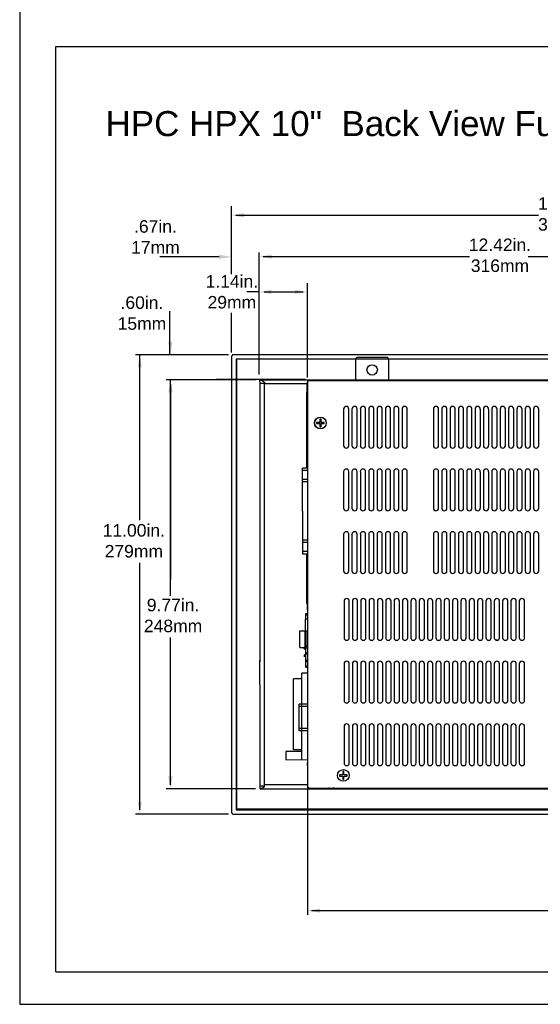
# Model space of a CAD drawing. Extents: x 126 to 180.2, y -64.4 to 9.5.
# Tile 1 of 26: x 126 to 138.4, y -64.4 to -40.8. Entities that reach past the tile are written whole.
import ezdxf

# ---------------------------------------------------------------- set-up
doc = ezdxf.new("R2010")
doc.units = 0
doc.header["$LTSCALE"] = 1.87
doc.header["$MEASUREMENT"] = 0
doc.layers.get('0').update_dxf_attribs({"linetype": 'CONTINUOUS'})
for name, color, linetype in [('dim', 5, 'CONTINUOUS'), ('prod', 6, 'CONTINUOUS'), ('UNIT', 7, 'CONTINUOUS')]:
    doc.layers.add(name, color=color, linetype=linetype)
doc.styles.add('Arial', font='ARIAL.TTF', dxfattribs={"height": 0.3})

msp = doc.modelspace()

# ---------------------------------------------------------------- linework, layer by layer
at = {"linetype": 'Continuous'}
for p, q in [((126.819, -63.579), (126.819, -41.419)), ((126.819, -41.419), (152.487, -41.419)), ((130.959, -48.801), (129.464, -48.801)), ((126.819, -63.579), (152.487, -63.579))]:
    msp.add_line(p, q, dxfattribs=at)
at = {"color": 7, "linetype": 'Continuous'}
for p, q in [((131.042, -59.771), (131.042, -48.831)), ((144.792, -48.801), (131.072, -48.801)), ((131.142, -48.901), (131.142, -59.701)), ((131.142, -48.901), (144.722, -48.901)), ((131.162, -59.681), (131.162, -48.901)), ((131.712, -49.451), (131.712, -56.159)), ((131.715, -49.404), (144.149, -49.404)), ((131.715, -49.479), (131.83, -49.479)), ((131.82, -56.159), (131.82, -49.479)), ((131.83, -49.489), (131.83, -49.465)), ((131.83, -49.489), (132.85, -49.489)), ((132.838, -51.514), (132.838, -49.707)), ((132.85, -49.707), (132.838, -49.707)), ((132.736, -51.534), (132.736, -51.514)), ((132.85, -51.514), (132.736, -51.514)), ((132.736, -51.787), (132.736, -51.534)), ((132.85, -51.574), (132.736, -51.574)), ((132.736, -51.807), (132.736, -51.787)), ((132.85, -51.787), (132.736, -51.787)), ((132.736, -51.808), (132.736, -51.807)), ((132.737, -53.278), (132.736, -51.808)), ((132.85, -51.847), (132.736, -51.847)), ((132.85, -53.238), (132.737, -53.238)), ((132.737, -53.298), (132.737, -53.278)), ((132.85, -53.298), (132.737, -53.298)), ((132.741, -53.556), (132.741, -53.298)), ((132.85, -53.515), (132.741, -53.515)), ((132.741, -53.575), (132.741, -53.556)), ((132.85, -53.575), (132.741, -53.575)), ((132.838, -54.757), (132.838, -53.575)), ((132.848, -54.746), (132.838, -54.746)), ((132.848, -54.757), (132.838, -54.757)), ((132.848, -54.912), (132.848, -54.712)), ((132.807, -55.376), (132.807, -55.136)), ((132.85, -55.136), (132.807, -55.136)), ((132.81, -55.136), (132.81, -54.996)), ((132.81, -54.996), (132.85, -54.996)), ((132.81, -55.026), (132.85, -55.026)), ((132.807, -55.419), (132.807, -55.376)), ((132.668, -55.812), (132.668, -55.412)), ((132.668, -55.412), (132.807, -55.412)), ((132.799, -55.812), (132.799, -55.412)), ((132.85, -55.419), (132.807, -55.419)), ((132.818, -55.786), (132.818, -55.419)), ((132.668, -55.812), (132.81, -55.812)), ((132.77, -55.846), (132.77, -55.812)), ((132.77, -55.816), (132.85, -55.816)), ((132.77, -55.846), (132.81, -55.846)), ((132.81, -56.286), (132.81, -55.786)), ((132.85, -55.786), (132.81, -55.786)), ((132.81, -55.933), (132.85, -55.933)), ((132.81, -55.963), (132.85, -55.963)), ((132.85, -56.123), (132.81, -56.123)), ((132.85, -56.153), (132.81, -56.153)), ((132.81, -56.256), (132.85, -56.256)), ((132.81, -56.286), (132.85, -56.286)), ((132.718, -56.561), (132.515, -56.562)), ((132.515, -58.262), (132.515, -56.562)), ((132.718, -58.497), (132.718, -56.426)), ((132.85, -56.426), (132.718, -56.426)), ((131.712, -56.699), (131.712, -59.131)), ((131.82, -59.145), (131.82, -56.699)), ((132.718, -58.304), (132.334, -58.305)), ((132.334, -58.305), (132.334, -58.498)), ((132.718, -58.261), (132.515, -58.262)), ((131.715, -58.633), (131.712, -58.633)), ((132.334, -58.498), (132.85, -58.497)), ((132.848, -58.636), (132.848, -58.576)), ((131.715, -59.123), (131.82, -59.123)), ((132.85, -59.103), (131.82, -59.103)), ((132.918, -59.177), (132.918, -59.186)), ((133.302, -59.177), (133.302, -59.186)), ((131.072, -59.801), (144.792, -59.801)), ((131.142, -59.701), (144.722, -59.701)), ((144.722, -59.681), (131.162, -59.681))]:
    msp.add_line(p, q, dxfattribs=at)
at = {"color": 3, "linetype": 'Continuous'}
msp.add_line((133.389, -59.177), (133.364, -59.18), dxfattribs=at)
at = {"color": 7, "linetype": 'Continuous'}
for points in [[(131.072, -48.801), (131.066, -48.802), (131.06, -48.804), (131.055, -48.806), (131.051, -48.81), (131.047, -48.815), (131.044, -48.82), (131.042, -48.825), (131.042, -48.831)], [(131.715, -49.404), (131.753, -49.412), (131.791, -49.433), (131.83, -49.465)], [(131.82, -59.145), (131.785, -59.173), (131.75, -59.192), (131.715, -59.198)], [(131.042, -59.771), (131.042, -59.777), (131.044, -59.783), (131.047, -59.788), (131.051, -59.792), (131.055, -59.796), (131.06, -59.799), (131.066, -59.801), (131.072, -59.801)]]:
    msp.add_lwpolyline(points, dxfattribs=at)
at = {"layer": 'dim'}
for p, q in [((131.031, -46.874), (131.031, -45.245)), ((131.131, -45.464), (138.389, -45.464)), ((131.691, -49.273), (131.691, -46.352)), ((131.791, -46.452), (136.734, -46.452)), ((138.139, -46.452), (144.151, -46.452)), ((132.852, -49.349), (132.852, -47.092)), ((131.684, -47.297), (131.401, -47.297)), ((131.031, -48.748), (131.031, -47.797)), ((132.85, -59.167), (132.85, -62.211)), ((132.95, -62.111), (139.123, -62.111))]:
    msp.add_line(p, q, dxfattribs=at)
at = {"layer": 'dim', "linetype": 'Continuous'}
for p, q in [((130.732, -46.458), (129.313, -46.458)), ((131.815, -47.297), (132.75, -47.297)), ((129.556, -48.792), (129.556, -47.762)), ((130.959, -48.801), (128.734, -48.801)), ((128.834, -52.762), (128.834, -48.801)), ((131.602, -49.404), (129.468, -49.404)), ((129.568, -54.571), (129.568, -49.404)), ((129.568, -49.504), (129.568, -54.181)), ((132.807, -49.391), (130.673, -49.391)), ((128.834, -59.701), (128.834, -53.782)), ((129.568, -59.098), (129.568, -55.572)), ((131.602, -59.198), (129.468, -59.198)), ((130.959, -59.801), (128.734, -59.801))]:
    msp.add_line(p, q, dxfattribs=at)
at = {"layer": 'dim'}
for points in [[(131.331, -45.414), (131.331, -45.514), (131.031, -45.464)], [(131.991, -46.402), (131.991, -46.502), (131.691, -46.452)], [(133.15, -62.061), (133.15, -62.161), (132.85, -62.111)]]:
    msp.add_solid(points, dxfattribs=at)
at = {"layer": 'dim', "linetype": 'Continuous'}
for points in [[(130.732, -46.408), (130.732, -46.508), (131.032, -46.458)], [(131.984, -47.247), (131.984, -47.347), (131.684, -47.297)], [(132.55, -47.247), (132.55, -47.347), (132.85, -47.297)], [(129.514, -48.491), (129.614, -48.491), (129.564, -48.791)], [(128.784, -49.101), (128.884, -49.101), (128.834, -48.801)], [(129.518, -49.704), (129.618, -49.704), (129.568, -49.404)], [(129.518, -58.898), (129.618, -58.898), (129.568, -59.198)], [(128.784, -59.501), (128.884, -59.501), (128.834, -59.801)]]:
    msp.add_solid(points, dxfattribs=at)
at = {"layer": 'prod', "flags": 128}
msp.add_lwpolyline([(125.956, -64.355), (180.249, -64.355), (180.249, 9.533), (125.956, 9.533)], close=True, dxfattribs=at)
at = {"layer": 'UNIT', "linetype": 'Continuous'}
for p, q in [((134.001, -48.926), (134.001, -49.421)), ((134.741, -48.866), (134.061, -48.866)), ((134.801, -49.421), (134.801, -48.926)), ((132.843, -49.707), (132.843, -49.467)), ((132.843, -49.467), (132.85, -49.467)), ((132.85, -49.421), (132.85, -59.177)), ((132.85, -49.421), (144.136, -49.421)), ((132.85, -49.421), (132.85, -59.117)), ((132.85, -49.421), (147.076, -49.421)), ((132.838, -51.514), (132.838, -49.707)), ((132.85, -49.707), (132.838, -49.707)), ((133.718, -50.102), (133.718, -50.977)), ((133.843, -50.977), (133.843, -50.102)), ((133.918, -50.102), (133.918, -50.977)), ((134.043, -50.977), (134.043, -50.102)), ((134.118, -50.102), (134.118, -50.977)), ((134.243, -50.977), (134.243, -50.102)), ((134.318, -50.102), (134.318, -50.977)), ((134.443, -50.977), (134.443, -50.102)), ((134.518, -50.102), (134.518, -50.977)), ((134.643, -50.977), (134.643, -50.102)), ((134.718, -50.102), (134.718, -50.977)), ((134.843, -50.977), (134.843, -50.102)), ((134.918, -50.102), (134.918, -50.977)), ((135.043, -50.977), (135.043, -50.102)), ((135.118, -50.102), (135.118, -50.977)), ((135.243, -50.977), (135.243, -50.102)), ((135.868, -50.102), (135.868, -50.977)), ((135.993, -50.977), (135.993, -50.102)), ((136.068, -50.102), (136.068, -50.977)), ((136.193, -50.977), (136.193, -50.102)), ((136.268, -50.102), (136.268, -50.977)), ((136.393, -50.977), (136.393, -50.102)), ((136.468, -50.102), (136.468, -50.977)), ((136.593, -50.977), (136.593, -50.102)), ((136.668, -50.102), (136.668, -50.977)), ((136.793, -50.977), (136.793, -50.102)), ((136.868, -50.102), (136.868, -50.977)), ((136.993, -50.977), (136.993, -50.102)), ((137.068, -50.102), (137.068, -50.977)), ((137.193, -50.977), (137.193, -50.102)), ((137.268, -50.102), (137.268, -50.977)), ((137.393, -50.977), (137.393, -50.102)), ((137.468, -50.102), (137.468, -50.977)), ((137.593, -50.977), (137.593, -50.102)), ((137.668, -50.102), (137.668, -50.977)), ((137.793, -50.977), (137.793, -50.102)), ((137.868, -50.102), (137.868, -50.977)), ((137.993, -50.977), (137.993, -50.102)), ((138.068, -50.102), (138.068, -50.977)), ((138.193, -50.977), (138.193, -50.102)), ((138.268, -50.102), (138.268, -50.977)), ((138.393, -50.977), (138.393, -50.102)), ((133.145, -50.422), (133.07, -50.422)), ((133.07, -50.422), (133.07, -50.452)), ((133.148, -50.422), (133.073, -50.422)), ((133.073, -50.422), (133.073, -50.452)), ((133.145, -50.347), (133.145, -50.422)), ((133.175, -50.347), (133.145, -50.347)), ((133.148, -50.347), (133.148, -50.422)), ((133.178, -50.347), (133.148, -50.347)), ((133.175, -50.422), (133.175, -50.347)), ((133.25, -50.422), (133.175, -50.422)), ((133.178, -50.422), (133.178, -50.347)), ((133.253, -50.422), (133.178, -50.422)), ((133.25, -50.452), (133.25, -50.422)), ((133.253, -50.452), (133.253, -50.422)), ((133.07, -50.452), (133.145, -50.452)), ((133.073, -50.452), (133.148, -50.452)), ((133.145, -50.452), (133.145, -50.527)), ((133.145, -50.527), (133.175, -50.527)), ((133.148, -50.452), (133.148, -50.527)), ((133.148, -50.527), (133.178, -50.527)), ((133.175, -50.452), (133.25, -50.452)), ((133.175, -50.527), (133.175, -50.452)), ((133.178, -50.452), (133.253, -50.452)), ((133.178, -50.527), (133.178, -50.452)), ((132.736, -51.534), (132.736, -51.514)), ((132.85, -51.514), (132.736, -51.514)), ((132.736, -51.787), (132.736, -51.534)), ((132.85, -51.574), (132.736, -51.574)), ((133.718, -51.602), (133.718, -52.477)), ((133.843, -52.477), (133.843, -51.602)), ((133.918, -51.602), (133.918, -52.477)), ((134.043, -52.477), (134.043, -51.602)), ((134.118, -51.602), (134.118, -52.477)), ((134.243, -52.477), (134.243, -51.602)), ((134.318, -51.602), (134.318, -52.477)), ((134.443, -52.477), (134.443, -51.602)), ((134.518, -51.602), (134.518, -52.477)), ((134.643, -52.477), (134.643, -51.602)), ((134.718, -51.602), (134.718, -52.477)), ((134.843, -52.477), (134.843, -51.602)), ((134.918, -51.602), (134.918, -52.477)), ((135.043, -52.477), (135.043, -51.602)), ((135.118, -51.602), (135.118, -52.477)), ((135.243, -52.477), (135.243, -51.602)), ((135.868, -51.602), (135.868, -52.477)), ((135.993, -52.477), (135.993, -51.602)), ((136.068, -51.602), (136.068, -52.477)), ((136.193, -52.477), (136.193, -51.602)), ((136.268, -51.602), (136.268, -52.477)), ((136.393, -52.477), (136.393, -51.602)), ((136.468, -51.602), (136.468, -52.477)), ((136.593, -52.477), (136.593, -51.602)), ((136.668, -51.602), (136.668, -52.477)), ((136.793, -52.477), (136.793, -51.602)), ((136.868, -51.602), (136.868, -52.477)), ((136.993, -52.477), (136.993, -51.602)), ((137.068, -51.602), (137.068, -52.477)), ((137.193, -52.477), (137.193, -51.602)), ((137.268, -51.602), (137.268, -52.477)), ((137.393, -52.477), (137.393, -51.602)), ((137.468, -51.602), (137.468, -52.477)), ((137.593, -52.477), (137.593, -51.602)), ((137.668, -51.602), (137.668, -52.477)), ((137.793, -52.477), (137.793, -51.602)), ((137.868, -51.602), (137.868, -52.477)), ((137.993, -52.477), (137.993, -51.602)), ((138.068, -51.602), (138.068, -52.477)), ((138.193, -52.477), (138.193, -51.602)), ((138.268, -51.602), (138.268, -52.477)), ((138.393, -52.477), (138.393, -51.602)), ((132.736, -51.807), (132.736, -51.787)), ((132.85, -51.787), (132.736, -51.787)), ((132.736, -51.808), (132.736, -51.807)), ((132.737, -53.278), (132.736, -51.808)), ((132.85, -51.847), (132.736, -51.847)), ((132.85, -53.238), (132.737, -53.238)), ((132.737, -53.298), (132.737, -53.278)), ((133.718, -53.102), (133.718, -53.977)), ((133.843, -53.977), (133.843, -53.102)), ((133.918, -53.102), (133.918, -53.977)), ((134.043, -53.977), (134.043, -53.102)), ((134.118, -53.102), (134.118, -53.977)), ((134.243, -53.977), (134.243, -53.102)), ((134.318, -53.102), (134.318, -53.977)), ((134.443, -53.977), (134.443, -53.102)), ((134.518, -53.102), (134.518, -53.977)), ((134.643, -53.977), (134.643, -53.102)), ((134.718, -53.102), (134.718, -53.977)), ((134.843, -53.977), (134.843, -53.102)), ((134.918, -53.102), (134.918, -53.977)), ((135.043, -53.977), (135.043, -53.102)), ((135.118, -53.102), (135.118, -53.977)), ((135.243, -53.977), (135.243, -53.102)), ((135.868, -53.102), (135.868, -53.977)), ((135.993, -53.977), (135.993, -53.102)), ((136.068, -53.102), (136.068, -53.977)), ((136.193, -53.977), (136.193, -53.102)), ((136.268, -53.102), (136.268, -53.977)), ((136.393, -53.977), (136.393, -53.102)), ((136.468, -53.102), (136.468, -53.977)), ((136.593, -53.977), (136.593, -53.102)), ((136.668, -53.102), (136.668, -53.977)), ((136.793, -53.977), (136.793, -53.102)), ((136.868, -53.102), (136.868, -53.977)), ((136.993, -53.977), (136.993, -53.102)), ((137.068, -53.102), (137.068, -53.977)), ((137.193, -53.977), (137.193, -53.102)), ((137.268, -53.102), (137.268, -53.977)), ((137.393, -53.977), (137.393, -53.102)), ((137.468, -53.102), (137.468, -53.977)), ((137.593, -53.977), (137.593, -53.102)), ((137.668, -53.102), (137.668, -53.977)), ((137.793, -53.977), (137.793, -53.102)), ((137.868, -53.102), (137.868, -53.977)), ((137.993, -53.977), (137.993, -53.102)), ((138.068, -53.102), (138.068, -53.977)), ((138.193, -53.977), (138.193, -53.102)), ((138.268, -53.102), (138.268, -53.977)), ((138.393, -53.977), (138.393, -53.102)), ((132.85, -53.298), (132.737, -53.298)), ((132.741, -53.556), (132.741, -53.298)), ((132.85, -53.515), (132.741, -53.515)), ((132.741, -53.575), (132.741, -53.556)), ((132.85, -53.575), (132.741, -53.575)), ((132.838, -54.757), (132.838, -53.575)), ((132.848, -54.746), (132.838, -54.746)), ((132.848, -54.757), (132.838, -54.757)), ((132.848, -54.912), (132.848, -54.712)), ((133.727, -54.702), (133.727, -55.041)), ((133.727, -54.702), (133.727, -55.577)), ((133.853, -55.041), (133.853, -54.702)), ((133.853, -55.577), (133.853, -54.702)), ((133.927, -54.702), (133.927, -55.041)), ((133.927, -54.702), (133.927, -55.577)), ((134.053, -55.577), (134.053, -54.702)), ((134.053, -55.577), (134.053, -54.702)), ((134.127, -54.702), (134.127, -55.577)), ((134.253, -55.577), (134.253, -54.702)), ((134.327, -54.702), (134.327, -55.577)), ((134.453, -55.577), (134.453, -54.702)), ((134.527, -54.702), (134.527, -55.577)), ((134.653, -55.577), (134.653, -54.702)), ((134.727, -54.702), (134.727, -55.577)), ((134.853, -55.577), (134.853, -54.702)), ((134.927, -54.702), (134.927, -55.577)), ((135.053, -55.577), (135.053, -54.702)), ((135.127, -54.702), (135.127, -55.577)), ((135.253, -55.577), (135.253, -54.702)), ((135.327, -54.702), (135.327, -55.577)), ((135.453, -55.577), (135.453, -54.702)), ((135.527, -54.702), (135.527, -55.577)), ((135.653, -55.577), (135.653, -54.702)), ((135.727, -54.702), (135.727, -55.577)), ((135.853, -55.577), (135.853, -54.702)), ((135.927, -54.702), (135.927, -55.577)), ((136.053, -55.577), (136.053, -54.702)), ((136.127, -54.702), (136.127, -55.577)), ((136.253, -55.577), (136.253, -54.702)), ((136.327, -54.702), (136.327, -55.577)), ((136.453, -55.577), (136.453, -54.702)), ((136.527, -54.702), (136.527, -55.577)), ((136.653, -55.577), (136.653, -54.702)), ((136.727, -54.702), (136.727, -55.577)), ((136.853, -55.577), (136.853, -54.702)), ((136.927, -54.702), (136.927, -55.577)), ((137.053, -55.577), (137.053, -54.702)), ((137.127, -54.702), (137.127, -55.577)), ((137.253, -55.577), (137.253, -54.702)), ((137.327, -54.702), (137.327, -55.577)), ((137.453, -55.577), (137.453, -54.702)), ((137.527, -54.702), (137.527, -55.577)), ((137.653, -55.577), (137.653, -54.702)), ((137.727, -54.702), (137.727, -55.577)), ((137.853, -55.577), (137.853, -54.702)), ((137.927, -54.702), (137.927, -55.577)), ((138.053, -55.577), (138.053, -54.702)), ((132.807, -55.376), (132.807, -55.136)), ((132.85, -55.136), (132.807, -55.136)), ((132.81, -55.136), (132.81, -54.996)), ((132.81, -54.996), (132.85, -54.996)), ((132.81, -55.026), (132.85, -55.026)), ((132.807, -55.419), (132.807, -55.376)), ((132.668, -55.812), (132.668, -55.412)), ((132.668, -55.412), (132.807, -55.412)), ((132.799, -55.812), (132.799, -55.412)), ((132.85, -55.419), (132.807, -55.419)), ((132.818, -55.786), (132.818, -55.419)), ((137.403, -55.636), (137.373, -55.636)), ((132.668, -55.812), (132.81, -55.812)), ((132.77, -55.846), (132.77, -55.812)), ((132.77, -55.816), (132.85, -55.816)), ((132.77, -55.846), (132.81, -55.846)), ((132.81, -56.286), (132.81, -55.786)), ((132.85, -55.786), (132.81, -55.786)), ((132.778, -56.036), (132.778, -55.984)), ((132.81, -55.984), (132.778, -55.984)), ((132.81, -55.933), (132.85, -55.933)), ((132.81, -55.963), (132.85, -55.963)), ((132.85, -56.123), (132.81, -56.123)), ((132.85, -56.153), (132.81, -56.153)), ((132.81, -56.256), (132.85, -56.256)), ((132.81, -56.286), (132.85, -56.286)), ((133.727, -56.202), (133.727, -57.077)), ((133.853, -57.077), (133.853, -56.202)), ((133.927, -56.202), (133.927, -57.077)), ((134.053, -57.077), (134.053, -56.202)), ((134.053, -57.077), (134.053, -56.202)), ((134.127, -56.202), (134.127, -57.077)), ((134.253, -57.077), (134.253, -56.202)), ((134.327, -56.202), (134.327, -57.077)), ((134.453, -57.077), (134.453, -56.202)), ((134.527, -56.202), (134.527, -57.077)), ((134.653, -57.077), (134.653, -56.202)), ((134.727, -56.202), (134.727, -57.077)), ((134.853, -57.077), (134.853, -56.202)), ((134.927, -56.202), (134.927, -57.077)), ((135.053, -57.077), (135.053, -56.202)), ((135.127, -56.202), (135.127, -57.077)), ((135.253, -57.077), (135.253, -56.202)), ((135.327, -56.202), (135.327, -57.077)), ((135.453, -57.077), (135.453, -56.202)), ((135.527, -56.202), (135.527, -57.077)), ((135.653, -57.077), (135.653, -56.202)), ((135.727, -56.202), (135.727, -57.077)), ((135.853, -57.077), (135.853, -56.202)), ((135.927, -56.202), (135.927, -57.077)), ((136.053, -57.077), (136.053, -56.202)), ((136.127, -56.202), (136.127, -57.077)), ((136.253, -57.077), (136.253, -56.202)), ((136.327, -56.202), (136.327, -57.077)), ((136.453, -57.077), (136.453, -56.202)), ((136.527, -56.202), (136.527, -57.077)), ((136.653, -57.077), (136.653, -56.202)), ((136.727, -56.202), (136.727, -57.077)), ((136.853, -57.077), (136.853, -56.202)), ((136.927, -56.202), (136.927, -57.077)), ((137.053, -57.077), (137.053, -56.202)), ((137.127, -56.202), (137.127, -57.077)), ((137.253, -57.077), (137.253, -56.202)), ((137.327, -56.202), (137.327, -57.077)), ((137.453, -57.077), (137.453, -56.202)), ((137.527, -56.202), (137.527, -57.077)), ((137.653, -57.077), (137.653, -56.202)), ((137.727, -56.202), (137.727, -57.077)), ((137.853, -57.077), (137.853, -56.202)), ((137.927, -56.202), (137.927, -57.077)), ((138.053, -57.077), (138.053, -56.202)), ((132.718, -56.561), (132.515, -56.562)), ((132.515, -58.262), (132.515, -56.562)), ((132.718, -57.167), (132.718, -56.426)), ((132.85, -56.426), (132.718, -56.426)), ((133.727, -56.625), (133.727, -57.077)), ((133.853, -57.077), (133.853, -56.625)), ((133.927, -56.625), (133.927, -57.077)), ((132.655, -57.81), (132.655, -57.167)), ((132.85, -57.167), (132.655, -57.167)), ((132.85, -57.227), (132.655, -57.227)), ((132.85, -57.75), (132.655, -57.75)), ((133.727, -57.702), (133.727, -58.577)), ((133.853, -58.577), (133.853, -57.702)), ((133.927, -57.702), (133.927, -58.577)), ((134.053, -58.577), (134.053, -57.702)), ((134.127, -57.702), (134.127, -58.577)), ((134.253, -58.577), (134.253, -57.702)), ((134.327, -57.702), (134.327, -58.577)), ((134.453, -58.577), (134.453, -57.702)), ((134.527, -57.702), (134.527, -58.577)), ((134.653, -58.577), (134.653, -57.702)), ((134.727, -57.702), (134.727, -58.577)), ((134.853, -58.577), (134.853, -57.702)), ((134.927, -57.702), (134.927, -58.577)), ((135.053, -58.577), (135.053, -57.702)), ((135.127, -57.702), (135.127, -58.577)), ((135.253, -58.577), (135.253, -57.702)), ((135.327, -57.702), (135.327, -58.577)), ((135.453, -58.577), (135.453, -57.702)), ((135.527, -57.702), (135.527, -58.577)), ((135.653, -58.577), (135.653, -57.702)), ((135.727, -57.702), (135.727, -58.577)), ((135.853, -58.577), (135.853, -57.702)), ((135.927, -57.702), (135.927, -58.577)), ((136.053, -58.577), (136.053, -57.702)), ((136.127, -57.702), (136.127, -58.577)), ((136.253, -58.577), (136.253, -57.702)), ((136.327, -57.702), (136.327, -58.577)), ((136.453, -58.577), (136.453, -57.702)), ((136.527, -57.702), (136.527, -58.577)), ((136.653, -58.577), (136.653, -57.702)), ((136.727, -57.702), (136.727, -58.577)), ((136.853, -58.577), (136.853, -57.702)), ((136.927, -57.702), (136.927, -58.577)), ((137.053, -58.577), (137.053, -57.702)), ((137.127, -57.702), (137.127, -58.577)), ((137.253, -58.577), (137.253, -57.702)), ((137.327, -57.702), (137.327, -58.577)), ((137.453, -58.577), (137.453, -57.702)), ((137.527, -57.702), (137.527, -58.577)), ((137.653, -58.577), (137.653, -57.702)), ((137.727, -57.702), (137.727, -58.577)), ((137.853, -58.577), (137.853, -57.702)), ((137.927, -57.702), (137.927, -58.577)), ((138.053, -58.577), (138.053, -57.702)), ((132.85, -57.81), (132.655, -57.81)), ((132.718, -58.497), (132.718, -57.81)), ((132.718, -58.304), (132.334, -58.305)), ((132.334, -58.305), (132.334, -58.498)), ((132.718, -58.261), (132.515, -58.262)), ((132.334, -58.498), (132.85, -58.497)), ((132.848, -58.636), (132.848, -58.576)), ((133.696, -58.859), (133.621, -58.859)), ((133.621, -58.859), (133.621, -58.889)), ((133.696, -58.859), (133.621, -58.859)), ((133.621, -58.859), (133.621, -58.889)), ((133.621, -58.889), (133.696, -58.889)), ((133.621, -58.889), (133.696, -58.889)), ((133.696, -58.784), (133.696, -58.859)), ((133.726, -58.784), (133.696, -58.784)), ((133.696, -58.784), (133.696, -58.859)), ((133.726, -58.784), (133.696, -58.784)), ((133.696, -58.889), (133.696, -58.964)), ((133.696, -58.889), (133.696, -58.964)), ((133.726, -58.859), (133.726, -58.784)), ((133.726, -58.859), (133.726, -58.784)), ((133.801, -58.859), (133.726, -58.859)), ((133.801, -58.859), (133.726, -58.859)), ((133.726, -58.889), (133.801, -58.889)), ((133.726, -58.964), (133.726, -58.889)), ((133.726, -58.889), (133.801, -58.889)), ((133.726, -58.964), (133.726, -58.889)), ((133.801, -58.889), (133.801, -58.859)), ((133.801, -58.889), (133.801, -58.859)), ((133.696, -58.964), (133.726, -58.964)), ((133.696, -58.964), (133.726, -58.964)), ((131.715, -59.198), (144.149, -59.198)), ((132.85, -59.177), (144.13, -59.177)), ((132.91, -59.177), (133.46, -59.177)), ((132.918, -59.177), (132.918, -59.186)), ((133.302, -59.186), (132.918, -59.186)), ((133.302, -59.186), (132.918, -59.186)), ((133.302, -59.177), (133.302, -59.186)), ((133.389, -59.177), (133.364, -59.18)), ((133.398, -59.186), (133.398, -59.177)), ((133.398, -59.186), (133.398, -59.177)), ((133.398, -59.186), (143.588, -59.186)), ((133.398, -59.186), (146.514, -59.186)), ((133.494, -59.181), (133.46, -59.181)), ((133.494, -59.177), (147.016, -59.177))]:
    msp.add_line(p, q, dxfattribs=at)
at = {"layer": 'UNIT'}
for p, q in [((131.712, -49.451), (131.712, -49.405)), ((131.712, -56.699), (131.712, -56.113)), ((131.82, -56.699), (131.82, -56.159)), ((131.712, -59.131), (131.712, -59.196))]:
    msp.add_line(p, q, dxfattribs=at)
at = {"layer": 'UNIT', "linetype": 'Continuous'}
msp.add_lwpolyline([(133.364, -59.18), (133.332, -59.184), (133.302, -59.186)], dxfattribs=at)
msp.add_lwpolyline([(133.364, -59.18), (133.332, -59.184), (133.302, -59.186)], dxfattribs=at)
for centre, radius in [((134.401, -49.166), 0.125), ((133.16, -50.437), 0.14), ((133.163, -50.437), 0.14), ((133.711, -58.874), 0.14), ((133.711, -58.874), 0.14)]:
    msp.add_circle(centre, radius, dxfattribs=at)
for centre, radius, start, end in [((134.061, -48.926), 0.06, 90, 180), ((134.741, -48.926), 0.06, 0, 90), ((133.78, -50.102), 0.0625, 0, 180), ((133.98, -50.102), 0.0625, 0, 180), ((134.18, -50.102), 0.0625, 0, 180), ((134.38, -50.102), 0.0625, 0, 180), ((134.58, -50.102), 0.0625, 0, 180), ((134.78, -50.102), 0.0625, 0, 180), ((134.98, -50.102), 0.0625, 0, 180), ((135.18, -50.102), 0.0625, 0, 180), ((135.93, -50.102), 0.0625, 0, 180), ((136.13, -50.102), 0.0625, 0, 180), ((136.33, -50.102), 0.0625, 0, 180), ((136.53, -50.102), 0.0625, 0, 180), ((136.73, -50.102), 0.0625, 0, 180), ((136.93, -50.102), 0.0625, 0, 180), ((137.13, -50.102), 0.0625, 0, 180), ((137.33, -50.102), 0.0625, 0, 180), ((137.53, -50.102), 0.0625, 0, 180), ((137.73, -50.102), 0.0625, 0, 180), ((137.93, -50.102), 0.0625, 0, 180), ((138.13, -50.102), 0.0625, 0, 180), ((138.33, -50.102), 0.0625, 0, 180), ((133.78, -50.977), 0.0625, 180, 0), ((133.98, -50.977), 0.0625, 180, 0), ((134.18, -50.977), 0.0625, 180, 0), ((134.38, -50.977), 0.0625, 180, 0), ((134.58, -50.977), 0.0625, 180, 0), ((134.78, -50.977), 0.0625, 180, 0), ((134.98, -50.977), 0.0625, 180, 0), ((135.18, -50.977), 0.0625, 180, 0), ((135.93, -50.977), 0.0625, 180, 0), ((136.13, -50.977), 0.0625, 180, 0), ((136.33, -50.977), 0.0625, 180, 0), ((136.53, -50.977), 0.0625, 180, 0), ((136.73, -50.977), 0.0625, 180, 0), ((136.93, -50.977), 0.0625, 180, 0), ((137.13, -50.977), 0.0625, 180, 0), ((137.33, -50.977), 0.0625, 180, 0), ((137.53, -50.977), 0.0625, 180, 0), ((137.73, -50.977), 0.0625, 180, 0), ((137.93, -50.977), 0.0625, 180, 0), ((138.13, -50.977), 0.0625, 180, 0), ((138.33, -50.977), 0.0625, 180, 0), ((133.78, -51.602), 0.0625, 0, 180), ((133.98, -51.602), 0.0625, 0, 180), ((134.18, -51.602), 0.0625, 0, 180), ((134.38, -51.602), 0.0625, 0, 180), ((134.58, -51.602), 0.0625, 0, 180), ((134.78, -51.602), 0.0625, 0, 180), ((134.98, -51.602), 0.0625, 0, 180), ((135.18, -51.602), 0.0625, 0, 180), ((135.93, -51.602), 0.0625, 0, 180), ((136.13, -51.602), 0.0625, 0, 180), ((136.33, -51.602), 0.0625, 0, 180), ((136.53, -51.602), 0.0625, 0, 180), ((136.73, -51.602), 0.0625, 0, 180), ((136.93, -51.602), 0.0625, 0, 180), ((137.13, -51.602), 0.0625, 0, 180), ((137.33, -51.602), 0.0625, 0, 180), ((137.53, -51.602), 0.0625, 0, 180), ((137.73, -51.602), 0.0625, 0, 180), ((137.93, -51.602), 0.0625, 0, 180), ((138.13, -51.602), 0.0625, 0, 180), ((138.33, -51.602), 0.0625, 0, 180), ((133.78, -52.477), 0.0625, 180, 0), ((133.98, -52.477), 0.0625, 180, 0), ((134.18, -52.477), 0.0625, 180, 0), ((134.38, -52.477), 0.0625, 180, 0), ((134.58, -52.477), 0.0625, 180, 0), ((134.78, -52.477), 0.0625, 180, 0), ((134.98, -52.477), 0.0625, 180, 0), ((135.18, -52.477), 0.0625, 180, 0), ((135.93, -52.477), 0.0625, 180, 0), ((136.13, -52.477), 0.0625, 180, 0), ((136.33, -52.477), 0.0625, 180, 0), ((136.53, -52.477), 0.0625, 180, 0), ((136.73, -52.477), 0.0625, 180, 0), ((136.93, -52.477), 0.0625, 180, 0), ((137.13, -52.477), 0.0625, 180, 0), ((137.33, -52.477), 0.0625, 180, 0), ((137.53, -52.477), 0.0625, 180, 0), ((137.73, -52.477), 0.0625, 180, 0), ((137.93, -52.477), 0.0625, 180, 0), ((138.13, -52.477), 0.0625, 180, 0), ((138.33, -52.477), 0.0625, 180, 0), ((133.78, -53.102), 0.0625, 0, 180), ((133.98, -53.102), 0.0625, 0, 180), ((134.18, -53.102), 0.0625, 0, 180), ((134.38, -53.102), 0.0625, 0, 180), ((134.58, -53.102), 0.0625, 0, 180), ((134.78, -53.102), 0.0625, 0, 180), ((134.98, -53.102), 0.0625, 0, 180), ((135.18, -53.102), 0.0625, 0, 180), ((135.93, -53.102), 0.0625, 0, 180), ((136.13, -53.102), 0.0625, 0, 180), ((136.33, -53.102), 0.0625, 0, 180), ((136.53, -53.102), 0.0625, 0, 180), ((136.73, -53.102), 0.0625, 0, 180), ((136.93, -53.102), 0.0625, 0, 180), ((137.13, -53.102), 0.0625, 0, 180), ((137.33, -53.102), 0.0625, 0, 180), ((137.53, -53.102), 0.0625, 0, 180), ((137.73, -53.102), 0.0625, 0, 180), ((137.93, -53.102), 0.0625, 0, 180), ((138.13, -53.102), 0.0625, 0, 180), ((138.33, -53.102), 0.0625, 0, 180), ((133.78, -53.977), 0.0625, 180, 0), ((133.98, -53.977), 0.0625, 180, 0), ((134.18, -53.977), 0.0625, 180, 0), ((134.38, -53.977), 0.0625, 180, 0), ((134.58, -53.977), 0.0625, 180, 0), ((134.78, -53.977), 0.0625, 180, 0), ((134.98, -53.977), 0.0625, 180, 0), ((135.18, -53.977), 0.0625, 180, 0), ((135.93, -53.977), 0.0625, 180, 0), ((136.13, -53.977), 0.0625, 180, 0), ((136.33, -53.977), 0.0625, 180, 0), ((136.53, -53.977), 0.0625, 180, 0), ((136.73, -53.977), 0.0625, 180, 0), ((136.93, -53.977), 0.0625, 180, 0), ((137.13, -53.977), 0.0625, 180, 0), ((137.33, -53.977), 0.0625, 180, 0), ((137.53, -53.977), 0.0625, 180, 0), ((137.73, -53.977), 0.0625, 180, 0), ((137.93, -53.977), 0.0625, 180, 0), ((138.13, -53.977), 0.0625, 180, 0), ((138.33, -53.977), 0.0625, 180, 0), ((133.79, -54.702), 0.063, 0, 180), ((133.79, -54.702), 0.063, 0, 180), ((133.99, -54.702), 0.063, 0, 180), ((133.99, -54.702), 0.063, 0, 180), ((134.19, -54.702), 0.063, 0, 180), ((134.39, -54.702), 0.063, 0, 180), ((134.59, -54.702), 0.063, 0, 180), ((134.79, -54.702), 0.063, 0, 180), ((134.99, -54.702), 0.063, 0, 180), ((135.19, -54.702), 0.063, 0, 180), ((135.39, -54.702), 0.063, 0, 180), ((135.59, -54.702), 0.063, 0, 180), ((135.79, -54.702), 0.063, 0, 180), ((135.99, -54.702), 0.063, 0, 180), ((136.19, -54.702), 0.063, 0, 180), ((136.39, -54.702), 0.063, 0, 180), ((136.59, -54.702), 0.063, 0, 180), ((136.79, -54.702), 0.063, 0, 180), ((136.99, -54.702), 0.063, 0, 180), ((137.19, -54.702), 0.063, 0, 180), ((137.39, -54.702), 0.063, 0, 180), ((137.59, -54.702), 0.063, 0, 180), ((137.79, -54.702), 0.063, 0, 180), ((137.99, -54.702), 0.063, 0, 180), ((133.79, -55.577), 0.063, 180, 0), ((133.99, -55.577), 0.063, 180, 0), ((133.99, -55.577), 0.063, 238.2224, 0), ((134.19, -55.577), 0.063, 180, 0), ((134.39, -55.577), 0.063, 180, 0), ((134.59, -55.577), 0.063, 180, 0), ((134.79, -55.577), 0.063, 180, 0), ((134.99, -55.577), 0.063, 180, 0), ((135.19, -55.577), 0.063, 180, 0), ((135.39, -55.577), 0.063, 180, 0), ((135.59, -55.577), 0.063, 180, 0), ((135.79, -55.577), 0.063, 180, 0), ((135.99, -55.577), 0.063, 180, 0), ((136.19, -55.577), 0.063, 180, 0), ((136.39, -55.577), 0.063, 180, 0), ((136.59, -55.577), 0.063, 180, 0), ((136.79, -55.577), 0.063, 180, 0), ((136.99, -55.577), 0.063, 180, 0), ((137.19, -55.577), 0.063, 180, 0), ((137.39, -55.577), 0.063, 180, 0), ((137.59, -55.577), 0.063, 180, 0), ((137.79, -55.577), 0.063, 180, 0), ((137.99, -55.577), 0.063, 180, 0), ((133.79, -56.202), 0.063, 0, 180), ((133.99, -56.202), 0.063, 0, 180), ((133.99, -56.202), 0.063, 0, 121.7776), ((134.19, -56.202), 0.063, 0, 180), ((134.39, -56.202), 0.063, 0, 180), ((134.59, -56.202), 0.063, 0, 180), ((134.79, -56.202), 0.063, 0, 180), ((134.99, -56.202), 0.063, 0, 180), ((135.19, -56.202), 0.063, 0, 180), ((135.39, -56.202), 0.063, 0, 180), ((135.59, -56.202), 0.063, 0, 180), ((135.79, -56.202), 0.063, 0, 180), ((135.99, -56.202), 0.063, 0, 180), ((136.19, -56.202), 0.063, 0, 180), ((136.39, -56.202), 0.063, 0, 180), ((136.59, -56.202), 0.063, 0, 180), ((136.79, -56.202), 0.063, 0, 180), ((136.99, -56.202), 0.063, 0, 180), ((137.19, -56.202), 0.063, 0, 180), ((137.39, -56.202), 0.063, 0, 180), ((137.59, -56.202), 0.063, 0, 180), ((137.79, -56.202), 0.063, 0, 180), ((137.99, -56.202), 0.063, 0, 180), ((133.79, -57.077), 0.063, 180, 0), ((133.79, -57.077), 0.063, 180, 0), ((133.99, -57.077), 0.063, 180, 0), ((133.99, -57.077), 0.063, 180, 0), ((134.19, -57.077), 0.063, 180, 0), ((134.39, -57.077), 0.063, 180, 0), ((134.59, -57.077), 0.063, 180, 0), ((134.79, -57.077), 0.063, 180, 0), ((134.99, -57.077), 0.063, 180, 0), ((135.19, -57.077), 0.063, 180, 0), ((135.39, -57.077), 0.063, 180, 0), ((135.59, -57.077), 0.063, 180, 0), ((135.79, -57.077), 0.063, 180, 0), ((135.99, -57.077), 0.063, 180, 0), ((136.19, -57.077), 0.063, 180, 0), ((136.39, -57.077), 0.063, 180, 0), ((136.59, -57.077), 0.063, 180, 0), ((136.79, -57.077), 0.063, 180, 0), ((136.99, -57.077), 0.063, 180, 0), ((137.19, -57.077), 0.063, 180, 0), ((137.39, -57.077), 0.063, 180, 0), ((137.59, -57.077), 0.063, 180, 0), ((137.79, -57.077), 0.063, 180, 0), ((137.99, -57.077), 0.063, 180, 0), ((133.79, -57.702), 0.063, 0, 180), ((133.99, -57.702), 0.063, 0, 180), ((134.19, -57.702), 0.063, 0, 180), ((134.39, -57.702), 0.063, 0, 180), ((134.59, -57.702), 0.063, 0, 180), ((134.79, -57.702), 0.063, 0, 180), ((134.99, -57.702), 0.063, 0, 180), ((135.19, -57.702), 0.063, 0, 180), ((135.39, -57.702), 0.063, 0, 180), ((135.59, -57.702), 0.063, 0, 180), ((135.79, -57.702), 0.063, 0, 180), ((135.99, -57.702), 0.063, 0, 180), ((136.19, -57.702), 0.063, 0, 180), ((136.39, -57.702), 0.063, 0, 180), ((136.59, -57.702), 0.063, 0, 180), ((136.79, -57.702), 0.063, 0, 180), ((136.99, -57.702), 0.063, 0, 180), ((137.19, -57.702), 0.063, 0, 180), ((137.39, -57.702), 0.063, 0, 180), ((137.59, -57.702), 0.063, 0, 180), ((137.79, -57.702), 0.063, 0, 180), ((137.99, -57.702), 0.063, 0, 180), ((133.79, -58.577), 0.063, 180, 0), ((133.99, -58.577), 0.063, 180, 0), ((134.19, -58.577), 0.063, 180, 0), ((134.39, -58.577), 0.063, 180, 0), ((134.59, -58.577), 0.063, 180, 0), ((134.79, -58.577), 0.063, 180, 0), ((134.99, -58.577), 0.063, 180, 0), ((135.19, -58.577), 0.063, 180, 0), ((135.39, -58.577), 0.063, 180, 0), ((135.59, -58.577), 0.063, 180, 0), ((135.79, -58.577), 0.063, 180, 0), ((135.99, -58.577), 0.063, 180, 0), ((136.19, -58.577), 0.063, 180, 0), ((136.39, -58.577), 0.063, 180, 0), ((136.59, -58.577), 0.063, 180, 0), ((136.79, -58.577), 0.063, 180, 0), ((136.99, -58.577), 0.063, 180, 0), ((137.19, -58.577), 0.063, 180, 0), ((137.39, -58.577), 0.063, 180, 0), ((137.59, -58.577), 0.063, 180, 0), ((137.79, -58.577), 0.063, 180, 0), ((137.99, -58.577), 0.063, 180, 0), ((132.91, -59.117), 0.06, 180, 270), ((132.918, -59.118), 0.068, 225, 270), ((132.918, -59.118), 0.068, 241.077, 270)]:
    msp.add_arc(centre, radius, start, end, dxfattribs=at)

# ---------------------------------------------------------------- texts
at = {"layer": 'dim', "insert": (128.012, -42.968), "char_height": 0.6, "attachment_point": 1}
msp.add_mtext('{\\fArial|b0|i0|c0|p34;HPC HPX 10"  Back View Full Length}', dxfattribs=at)
at = {"layer": 'dim', "insert": (138.376, -45.031), "char_height": 0.3, "width": 3.3958, "attachment_point": 1}
msp.add_mtext('{\\fArial|b0|i0|c0|p34;13.78in.\\P350mm}', dxfattribs=at)
at = {"layer": 'dim', "linetype": 'Continuous', "char_height": 0.3, "attachment_point": 5, "style": 'Arial'}
for s, insert in [('.67in.\\P17mm', (129.209, -45.98)), ('12.42in.\\P316mm', (137.463, -46.422)), ('1.14in.\\P29mm', (131.04, -47.297)), ('.60in.\\P15mm', (128.885, -47.806)), ('11.00in.\\P279mm', (128.691, -53.259)), ('9.77in.\\P248mm', (129.631, -55.047))]:
    msp.add_mtext(s, dxfattribs=dict(at, insert=insert))

doc.saveas('drawing.dxf')
